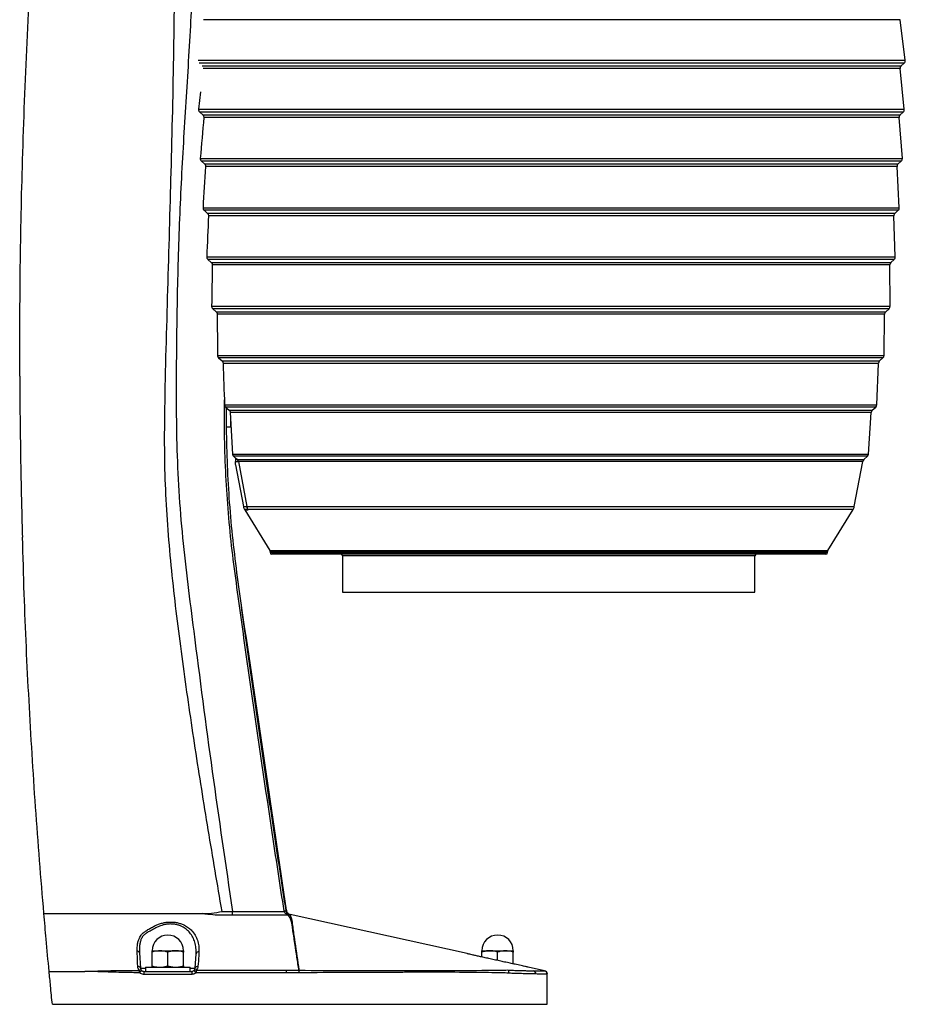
# Model space of a CAD drawing. Header units: millimetres. Extents: x 45 to 207, y 11 to 197.
# Tile 2 of 5: x 45 to 99, y 102 to 162. Entities that reach past the tile are written whole.
import ezdxf

# ---------------------------------------------------------------- set-up
doc = ezdxf.new("R2010")
doc.units = ezdxf.units.MM

msp = doc.modelspace()

# ---------------------------------------------------------------- linework, layer by layer
at = {"color": 8, "linetype": 'Continuous', "lineweight": 25}
for p, q in [((98.811, 161.544), (56.579, 161.544)), ((56.24, 159.086), (99.121, 159.086)), ((99.056, 158.912), (56.304, 158.912)), ((56.487, 158.75), (98.875, 158.75)), ((98.809, 158.58), (56.549, 158.58)), ((56.273, 156.11), (99.063, 156.11)), ((98.998, 155.94), (56.339, 155.94)), ((56.526, 155.774), (98.812, 155.774)), ((98.746, 155.609), (56.592, 155.609)), ((56.374, 153.127), (98.943, 153.127)), ((98.877, 152.962), (56.44, 152.962)), ((56.632, 152.793), (98.687, 152.793)), ((98.621, 152.632), (56.698, 152.632)), ((56.539, 150.141), (98.761, 150.141)), ((98.694, 149.981), (56.606, 149.981)), ((56.801, 149.807), (98.5, 149.807)), ((98.434, 149.652), (56.868, 149.652)), ((56.769, 147.152), (98.515, 147.152)), ((98.449, 146.996), (56.835, 146.996)), ((57.035, 146.819), (98.25, 146.819)), ((98.184, 146.668), (57.101, 146.668)), ((57.062, 144.161), (98.206, 144.161)), ((98.14, 144.01), (57.129, 144.01)), ((57.333, 143.829), (97.937, 143.829)), ((97.87, 143.683), (57.399, 143.683)), ((57.42, 141.171), (97.834, 141.171)), ((97.767, 141.025), (57.487, 141.025)), ((57.695, 140.84), (97.56, 140.84)), ((97.494, 140.698), (57.761, 140.698)), ((57.843, 138.182), (97.398, 138.182)), ((97.331, 138.04), (57.91, 138.04)), ((58.122, 137.852), (97.12, 137.852)), ((97.054, 137.715), (58.188, 137.715)), ((58.331, 135.196), (96.897, 135.196)), ((96.831, 135.06), (58.396, 135.06)), ((58.623, 134.86), (96.607, 134.86)), ((96.544, 134.748), (58.685, 134.748)), ((58.989, 132.005), (59.195, 132.005)), ((59.196, 132.005), (96.023, 132.005)), ((59.26, 131.836), (59.054, 131.836)), ((59.068, 131.814), (59.274, 131.814)), ((95.958, 131.836), (59.261, 131.836)), ((60.591, 129.338), (94.421, 129.338)), ((94.406, 129.286), (60.606, 129.286)), ((60.606, 129.214), (94.406, 129.214)), ((90.006, 129.014), (65.006, 129.014)), ((52.751, 104), (53.054, 104)), ((55.754, 104), (56.057, 104))]:
    msp.add_line(p, q, dxfattribs=at)
at = {"color": 7, "linetype": 'Continuous', "lineweight": 25}
for p, q in [((99.121, 159.086), (98.811, 161.544)), ((98.875, 158.75), (99.056, 158.912)), ((99.063, 156.11), (98.809, 158.58)), ((56.392, 157.17), (56.273, 156.11)), ((56.339, 155.94), (56.526, 155.774)), ((98.812, 155.774), (98.998, 155.94)), ((98.943, 153.127), (98.746, 155.609)), ((56.44, 152.962), (56.632, 152.793)), ((98.687, 152.793), (98.877, 152.962)), ((98.761, 150.141), (98.621, 152.632)), ((56.606, 149.981), (56.801, 149.807)), ((98.5, 149.807), (98.694, 149.981)), ((98.515, 147.152), (98.434, 149.652)), ((56.835, 146.996), (57.035, 146.819)), ((98.25, 146.819), (98.449, 146.996)), ((98.206, 144.161), (98.184, 146.668)), ((57.129, 144.01), (57.333, 143.829)), ((97.937, 143.829), (98.14, 144.01)), ((97.834, 141.171), (97.87, 143.683)), ((57.487, 141.025), (57.695, 140.84)), ((97.56, 140.84), (97.767, 141.025)), ((97.398, 138.182), (97.494, 140.698)), ((57.91, 138.04), (58.122, 137.852)), ((97.12, 137.852), (97.331, 138.04)), ((58.188, 137.715), (58.331, 135.196)), ((58.206, 137.396), (58.206, 136.844)), ((96.897, 135.196), (97.054, 137.715)), ((57.937, 136.844), (58.206, 136.844)), ((96.607, 134.86), (96.831, 135.06)), ((58.506, 134.963), (58.622, 134.86)), ((58.622, 134.86), (58.506, 134.86)), ((58.506, 134.748), (58.685, 134.748)), ((58.506, 134.548), (58.989, 132.005)), ((58.623, 134.86), (58.622, 134.86)), ((58.685, 134.748), (59.195, 132.005)), ((58.685, 134.748), (58.685, 134.748)), ((96.023, 132.005), (96.544, 134.748)), ((59.196, 132.005), (59.195, 132.005)), ((59.054, 131.836), (59.068, 131.814)), ((59.068, 131.814), (60.591, 129.338)), ((59.26, 131.836), (59.261, 131.836)), ((59.261, 131.836), (59.274, 131.814)), ((94.421, 129.338), (95.958, 131.836)), ((60.606, 129.286), (60.606, 129.214)), ((94.306, 129.114), (60.706, 129.114)), ((94.406, 129.214), (94.406, 129.286)), ((65.006, 129.014), (65.006, 126.814)), ((90.006, 126.814), (90.006, 129.014)), ((65.006, 126.814), (90.006, 126.814)), ((61.464, 107.445), (61.455, 107.486)), ((61.554, 107.506), (61.56, 107.475)), ((72.56, 104.889), (61.827, 107.27)), ((52.685, 104.945), (52.751, 104)), ((53.454, 105.064), (53.929, 105.064)), ((53.454, 104.149), (53.454, 104.979)), ((53.929, 105.064), (54.879, 105.064)), ((54.404, 104.149), (54.404, 104.979)), ((54.879, 105.064), (55.354, 105.064)), ((55.354, 104.149), (55.354, 104.979)), ((56.057, 104), (56.119, 104.885)), ((73.454, 105.064), (73.929, 105.064)), ((73.454, 104.682), (73.454, 104.979)), ((73.929, 105.064), (74.879, 105.064)), ((74.404, 104.471), (74.404, 104.979)), ((74.879, 105.064), (75.354, 105.064)), ((75.354, 104.266), (75.354, 104.979)), ((53.054, 104.064), (53.054, 103.814)), ((53.054, 104.064), (54.404, 104.064)), ((54.404, 104.064), (55.754, 104.064)), ((55.754, 103.814), (55.754, 104.064)), ((76.255, 104.069), (76.255, 104.069)), ((77.247, 103.849), (76.256, 104.069)), ((52.951, 103.814), (53.655, 103.814)), ((53.054, 103.814), (54.404, 103.814)), ((53.792, 103.802), (54.404, 103.802)), ((54.404, 103.814), (55.754, 103.814)), ((54.404, 103.802), (55.01, 103.802)), ((55.148, 103.814), (55.857, 103.814)), ((61.582, 103.876), (62.359, 103.876)), ((62.359, 103.728), (61.582, 103.728)), ((77.404, 103.654), (77.404, 103.653)), ((47.404, 101.814), (48.522, 101.814)), ((48.522, 101.814), (49.404, 101.814)), ((49.404, 101.814), (49.474, 101.814)), ((49.474, 101.814), (75.652, 101.814)), ((75.652, 101.814), (76.404, 101.814)), ((76.404, 101.814), (77.404, 101.814))]:
    msp.add_line(p, q, dxfattribs=at)
at = {"color": 7, "linetype": 'Continuous', "lineweight": 25, "flags": 128}
for points in [[(58.578, 128.01), (58.578, 128.01), (58.578, 128.01)], [(58.328, 107.221), (58.328, 107.244), (58.328, 107.269), (58.328, 107.296), (58.327, 107.324), (58.327, 107.354), (58.327, 107.384), (58.327, 107.415), (58.327, 107.446)], [(55.857, 103.629), (55.497, 103.629), (54.057, 103.629), (52.95, 103.629)]]:
    msp.add_lwpolyline(points, dxfattribs=at)
at = {"color": 7, "linetype": 'Continuous', "lineweight": 25}
for centre, radius, start, end in [((98.923, 159.061), 0.2, 311.81031, 7.19024), ((99.008, 158.601), 0.2, 131.81031, 185.86854), ((98.864, 156.089), 0.2, 311.81031, 5.86854), ((98.946, 155.625), 0.2, 131.81031, 184.54045), ((98.744, 153.112), 0.2, 311.81031, 4.54045), ((98.821, 152.644), 0.2, 131.81031, 183.20606), ((98.561, 150.13), 0.2, 311.81031, 3.20606), ((98.634, 149.658), 0.2, 131.81031, 181.86547), ((98.315, 147.145), 0.2, 311.81031, 1.86547), ((98.384, 146.67), 0.2, 131.81031, 180.51876), ((98.006, 144.159), 0.2, 311.81031, 0.51876), ((98.07, 143.68), 0.2, 131.81031, 179.16605), ((97.634, 141.174), 0.2, 311.81031, 359.16605), ((97.694, 140.691), 0.2, 131.81031, 177.80744), ((97.198, 138.19), 0.2, 311.81031, 357.80744), ((97.253, 137.703), 0.2, 131.81031, 176.44305), ((96.698, 135.209), 0.2, 311.81031, 356.44305), ((58.487, 134.711), 0.201, 10.57869, 47.80179), ((58.488, 134.711), 0.201, 10.57809, 47.80042), ((96.741, 134.71), 0.2, 131.81031, 169.24956), ((59.48, 132.098), 0.5, 190.75044, 211.6075), ((59.69, 132.098), 0.503, 190.62053, 211.3063), ((59.691, 132.098), 0.503, 190.62025, 211.30565), ((95.532, 132.098), 0.5, 328.3925, 349.24956), ((60.506, 129.286), 0.1, 0, 31.6075), ((60.706, 129.214), 0.1, 180, 270), ((64.906, 129.014), 0.1, 0, 90), ((90.106, 129.014), 0.1, 90, 180), ((94.306, 129.214), 0.1, 270, 0), ((94.506, 129.286), 0.1, 148.3925, 180), ((61.391, 108.069), 0.586, 276.30284, 286.16528), ((61.33, 108.047), 0.617, 282.52878, 291.94358), ((54.404, 105.064), 0.95, 0, 180), ((74.404, 105.064), 0.95, 0, 180), ((52.55, 104.912), 0.139, 13.76131, 90.81821), ((56.27, 104.846), 0.156, 81.20231, 165.58291), ((52.602, 103.961), 0.154, 14.91642, 98.14558), ((56.209, 103.96), 0.157, 80.32041, 165.10515), ((52.744, 103.783), 0.111, 54.63239, 124.24975), ((50.682, 105.615), 2.759, 316.84319, 320.66574), ((71.787, 103.676), 18.837, 179.58039, 180.14337), ((74.815, 103.676), 18.958, 179.5818, 180.1434), ((57.508, 105.067), 1.933, 218.37845, 223.83742), ((56.065, 103.783), 0.112, 55.53198, 125.4258), ((120.36, 103.747), 58.778, 179.87419, 180.01846), ((120.014, 103.829), 57.655, 179.95348, 180.10024), ((36.955, 107.408), 38.293, 354.45088, 354.73175), ((76.521, 103.667), 0.196, 355.93539, 70.07476), ((77.204, 103.654), 0.2, 359.96992, 77.60425)]:
    msp.add_arc(centre, radius, start, end, dxfattribs=at)
for centre, major_axis, ratio, start_param, end_param in [((77.506, -1333.423), (0, 1723.091), 0.023527, 0.534142, 0.536985), ((77.506, -63.266), (0, 561.947), 0.039145, 1.187928, 1.192733), ((77.506, 262.602), (0, 549.927), 0.037449, 1.788764, 1.793445), ((77.506, 4453.466), (0, 4607.101), 0.012186, 2.782208, 2.783764)]:
    msp.add_ellipse(centre, major_axis=major_axis, ratio=ratio, start_param=start_param, end_param=end_param, dxfattribs=at)
for points, knots in [([(45.432, 139.925), (45.433, 141.993), (45.435, 146.218), (45.575, 152.816), (45.831, 159.716), (46.225, 166.827), (46.749, 173.93), (47.391, 181.026), (47.927, 185.746), (48.195, 188.107)], [0, 0, 0, 0, 0.1284701, 0.2625052, 0.4099479, 0.5574069, 0.704894, 0.852421, 1, 1, 1, 1]), ([(57.693, 107.45), (57.412, 109.097), (56.85, 112.393), (56.061, 117.346), (55.458, 121.467), (55.021, 124.755), (54.732, 127.205), (54.491, 129.661), (54.315, 132.121), (54.209, 134.584), (54.214, 138.633), (54.385, 144.263), (54.524, 149.191), (54.658, 154.192), (54.766, 158.447), (54.826, 164.244), (54.826, 169.221), (54.822, 173.373), (54.848, 176.699), (54.914, 179.198), (55.032, 181.507), (55.204, 183.624), (55.388, 185.37), (55.546, 186.67), (55.657, 187.517), (55.709, 187.908), (55.736, 188.102), (55.736, 188.107)], [0, 0, 0, 0, 0.061954, 0.123909, 0.18586, 0.216317, 0.246802, 0.277287, 0.307754, 0.338196, 0.368625, 0.457778, 0.546932, 0.55132, 0.643222, 0.704707, 0.766196, 0.827684, 0.858565, 0.889447, 0.920323, 0.944241, 0.968161, 0.985386, 0.992738, 0.999835, 1, 1, 1, 1]), ([(55.736, 188.107), (55.736, 188.102), (55.747, 186.602), (55.734, 183.605), (55.774, 179.117), (55.896, 174.631), (55.983, 170.893), (55.995, 167.901), (55.962, 165.656), (55.884, 163.412), (55.732, 160.274), (55.475, 156.245), (55.176, 151.321), (54.994, 146.389), (54.927, 142.154), (54.908, 138.619), (54.936, 135.785), (55.049, 132.948), (55.289, 130.113), (55.613, 127.28), (56.213, 122.556), (57.079, 115.939), (57.911, 110.277), (58.327, 107.446)], [0, 0, 0, 0, 0.000166, 0.05562, 0.111072, 0.166525, 0.221978, 0.249721, 0.277463, 0.305238, 0.333014, 0.394005, 0.454994, 0.515996, 0.577026, 0.612046, 0.647065, 0.682073, 0.717295, 0.75253, 0.787766, 0.893876, 1, 1, 1, 1]), ([(56.273, 156.11), (56.272, 156.094), (56.272, 156.078), (56.276, 156.047), (56.28, 156.031), (56.291, 156.002), (56.298, 155.988), (56.316, 155.962), (56.327, 155.951), (56.339, 155.94)], [0, 0, 0, 0, 0.25, 0.25, 0.5, 0.5, 0.75, 0.75, 1, 1, 1, 1]), ([(56.526, 155.774), (56.538, 155.764), (56.548, 155.752), (56.565, 155.727), (56.573, 155.714), (56.59, 155.671), (56.595, 155.64), (56.592, 155.609)], [0, 0, 0, 0, 0.25, 0.25, 0.5, 0.5, 1, 1, 1, 1]), ([(56.374, 153.127), (56.373, 153.112), (56.374, 153.097), (56.378, 153.066), (56.382, 153.051), (56.399, 153.009), (56.417, 152.983), (56.44, 152.962)], [0, 0, 0, 0, 0.25, 0.25, 0.5, 0.5, 1, 1, 1, 1]), ([(56.632, 152.793), (56.643, 152.783), (56.653, 152.772), (56.67, 152.747), (56.678, 152.734), (56.695, 152.693), (56.7, 152.663), (56.698, 152.632)], [0, 0, 0, 0, 0.25, 0.25, 0.5, 0.5, 1, 1, 1, 1]), ([(56.539, 150.141), (56.538, 150.126), (56.539, 150.111), (56.544, 150.082), (56.548, 150.067), (56.565, 150.026), (56.583, 150.001), (56.606, 149.981)], [0, 0, 0, 0, 0.25, 0.25, 0.5, 0.5, 1, 1, 1, 1]), ([(56.801, 149.807), (56.812, 149.797), (56.822, 149.787), (56.839, 149.763), (56.846, 149.75), (56.863, 149.71), (56.869, 149.681), (56.868, 149.652)], [0, 0, 0, 0, 0.25, 0.25, 0.5, 0.5, 1, 1, 1, 1]), ([(56.769, 147.152), (56.768, 147.137), (56.769, 147.123), (56.774, 147.094), (56.779, 147.08), (56.796, 147.04), (56.813, 147.016), (56.835, 146.996)], [0, 0, 0, 0, 0.25, 0.25, 0.5, 0.5, 1, 1, 1, 1]), ([(57.035, 146.819), (57.045, 146.809), (57.055, 146.799), (57.072, 146.776), (57.079, 146.764), (57.096, 146.725), (57.102, 146.696), (57.101, 146.668)], [0, 0, 0, 0, 0.25, 0.25, 0.5, 0.5, 1, 1, 1, 1]), ([(57.062, 144.161), (57.062, 144.147), (57.063, 144.133), (57.069, 144.105), (57.073, 144.091), (57.09, 144.053), (57.107, 144.029), (57.129, 144.01)], [0, 0, 0, 0, 0.25, 0.25, 0.5, 0.5, 1, 1, 1, 1]), ([(57.333, 143.829), (57.343, 143.82), (57.352, 143.81), (57.369, 143.788), (57.376, 143.776), (57.387, 143.751), (57.391, 143.738), (57.397, 143.711), (57.399, 143.697), (57.399, 143.683)], [0, 0, 0, 0, 0.25, 0.25, 0.5, 0.5, 0.75, 0.75, 1, 1, 1, 1]), ([(57.42, 141.171), (57.42, 141.157), (57.422, 141.143), (57.428, 141.116), (57.432, 141.103), (57.449, 141.066), (57.466, 141.043), (57.487, 141.025)], [0, 0, 0, 0, 0.25, 0.25, 0.5, 0.5, 1, 1, 1, 1]), ([(57.695, 140.84), (57.705, 140.831), (57.714, 140.821), (57.73, 140.799), (57.737, 140.788), (57.748, 140.764), (57.753, 140.751), (57.759, 140.725), (57.761, 140.712), (57.761, 140.698)], [0, 0, 0, 0, 0.25, 0.25, 0.5, 0.5, 0.75, 0.75, 1, 1, 1, 1]), ([(45.43, 139.925), (45.43, 139.922), (45.424, 138.594), (45.463, 135.941), (45.513, 132.687), (45.572, 130.759), (45.59, 130.155)], [0, 0, 0, 0, 0.0009562, 0.4077647, 0.8143126, 1, 1, 1, 1]), ([(57.843, 138.182), (57.844, 138.168), (57.845, 138.155), (57.852, 138.129), (57.856, 138.116), (57.867, 138.092), (57.874, 138.081), (57.89, 138.059), (57.899, 138.049), (57.91, 138.04)], [0, 0, 0, 0, 0.25, 0.25, 0.5, 0.5, 0.75, 0.75, 1, 1, 1, 1]), ([(57.935, 138.018), (57.938, 137.602), (57.946, 136.432), (57.998, 134.507), (58.12, 132.241), (58.333, 129.975), (58.608, 127.712), (58.921, 125.453), (59.56, 120.956), (60.311, 115.719), (61.098, 110.492), (61.44, 108.252), (61.554, 107.506)], [0, 0, 0, 0, 0.040514, 0.114146, 0.187755, 0.261869, 0.336003, 0.410161, 0.484308, 0.778988, 0.926329, 1, 1, 1, 1]), ([(58.122, 137.852), (58.132, 137.843), (58.14, 137.834), (58.156, 137.813), (58.163, 137.802), (58.174, 137.778), (58.179, 137.766), (58.185, 137.741), (58.187, 137.728), (58.188, 137.715)], [0, 0, 0, 0, 0.25, 0.25, 0.5, 0.5, 0.75, 0.75, 1, 1, 1, 1]), ([(58.331, 135.196), (58.332, 135.181), (58.334, 135.166), (58.343, 135.138), (58.349, 135.123), (58.356, 135.11)], [0, 0, 0, 0, 0.5, 0.5, 1, 1, 1, 1]), ([(58.506, 134.943), (58.506, 134.944), (58.505, 134.946), (58.502, 134.952), (58.499, 134.955), (58.49, 134.967), (58.481, 134.977), (58.46, 134.998), (58.449, 135.01), (58.424, 135.034), (58.41, 135.047), (58.396, 135.06)], [0, 0, 0, 0, 0.125, 0.125, 0.25, 0.25, 0.5, 0.5, 0.75, 0.75, 1, 1, 1, 1]), ([(58.506, 134.86), (58.506, 134.848), (58.506, 134.834), (58.506, 134.809), (58.506, 134.8), (58.506, 134.784), (58.506, 134.778), (58.506, 134.765), (58.506, 134.758), (58.506, 134.748)], [0, 0, 0, 0, 0.5, 0.5, 0.75, 0.75, 0.875, 0.875, 1, 1, 1, 1]), ([(58.506, 134.552), (58.506, 134.552), (58.506, 134.552), (58.506, 134.609), (58.506, 134.701), (58.506, 134.748)], [0, 0, 0, 0, 0.196891, 0.595091, 1, 1, 1, 1]), ([(46.891, 107.314), (46.716, 109.467), (46.364, 113.773), (45.977, 120.24), (45.715, 125.701), (45.629, 129.007), (45.598, 130.155)], [0, 0, 0, 0, 0.283233, 0.566361, 0.849402, 1, 1, 1, 1]), ([(61.595, 107.519), (60.742, 113.393), (59.778, 120.034), (58.74, 126.859), (58.61, 127.819), (58.584, 128.01)], [0, 0, 0, 0, 0.859747, 0.972006, 1, 1, 1, 1]), ([(61.554, 107.506), (61.556, 107.508), (61.561, 107.514), (61.576, 107.516), (61.589, 107.518), (61.594, 107.519), (61.595, 107.519), (61.595, 107.519)], [0, 0, 0, 0, 0.204376, 0.47527, 0.89377, 0.999996, 1, 1, 1, 1]), ([(61.595, 107.519), (61.603, 107.486), (61.62, 107.42), (61.684, 107.339), (61.757, 107.289), (61.808, 107.275), (61.827, 107.27)], [0, 0, 0, 0, 0.27947, 0.55894, 0.838432, 1, 1, 1, 1]), ([(46.891, 107.314), (46.908, 107.314), (46.943, 107.314), (47.148, 107.314), (47.462, 107.314), (47.792, 107.314), (48.058, 107.314), (48.22, 107.314), (48.38, 107.314), (48.588, 107.314), (48.84, 107.314), (49.1, 107.314), (49.352, 107.314), (49.594, 107.314), (49.816, 107.314), (49.993, 107.314), (50.66, 107.314), (51.53, 107.314), (52.398, 107.314), (52.775, 107.314), (52.962, 107.314), (53.169, 107.314), (53.433, 107.314), (53.7, 107.314), (53.963, 107.314), (54.414, 107.314), (55.27, 107.314), (56.038, 107.314), (56.531, 107.314)], [0, 0, 0, 0, 0.06765, 0.134926, 0.202768, 0.270836, 0.29126, 0.311679, 0.332119, 0.352324, 0.372529, 0.389418, 0.406304, 0.423139, 0.44, 0.45696, 0.47399, 0.6404, 0.713621, 0.732798, 0.751975, 0.770903, 0.78895, 0.806932, 0.824883, 0.842835, 0.899253, 1, 1, 1, 1]), ([(47.209, 103.814), (47.147, 104.468), (47.038, 105.634), (46.936, 106.801), (46.891, 107.314)], [0, 0, 0, 0, 0.5600305, 1, 1, 1, 1]), ([(56.531, 107.314), (56.706, 107.32), (57.095, 107.334), (57.481, 107.403), (57.691, 107.449), (57.693, 107.45)], [0, 0, 0, 0, 0.447137, 0.995822, 1, 1, 1, 1]), ([(58.328, 107.221), (58.126, 107.219), (57.723, 107.215), (57.12, 107.232), (56.726, 107.282), (56.531, 107.314), (56.531, 107.314)], [0, 0, 0, 0, 0.331737, 0.663497, 0.999997, 1, 1, 1, 1]), ([(57.693, 107.45), (57.706, 107.449), (57.917, 107.448), (58.128, 107.447), (58.327, 107.446)], [0, 0, 0, 0, 0.0612808, 1, 1, 1, 1]), ([(58.327, 107.446), (58.962, 107.446), (59.891, 107.445), (60.937, 107.445), (61.348, 107.445), (61.464, 107.445)], [0, 0, 0, 0, 0.607184, 0.889015, 1, 1, 1, 1]), ([(61.684, 107.221), (61.65, 107.221), (60.74, 107.221), (59.622, 107.221), (58.537, 107.221), (58.328, 107.221)], [0, 0, 0, 0, 0.030555, 0.813018, 1, 1, 1, 1]), ([(61.684, 107.221), (61.655, 107.24), (61.594, 107.281), (61.509, 107.351), (61.477, 107.417), (61.464, 107.445)], [0, 0, 0, 0, 0.349112, 0.725295, 1, 1, 1, 1]), ([(61.56, 107.475), (61.569, 107.45), (61.578, 107.422), (61.611, 107.363), (61.666, 107.297), (61.727, 107.24), (61.751, 107.196), (61.753, 107.181), (61.754, 107.176)], [0, 0, 0, 0, 0.172999, 0.200861, 0.479078, 0.825851, 0.934464, 1, 1, 1, 1]), ([(61.752, 107.176), (61.745, 107.183), (61.728, 107.202), (61.701, 107.214), (61.685, 107.221), (61.684, 107.221)], [0, 0, 0, 0, 0.411009, 0.984853, 1, 1, 1, 1]), ([(62.359, 103.876), (62.318, 104.14), (62.265, 104.476), (62.204, 104.876), (62.171, 105.09), (62.139, 105.304), (62.095, 105.596), (62.042, 105.953), (61.988, 106.31), (61.949, 106.597), (61.92, 106.782), (61.872, 106.935), (61.824, 107.058), (61.777, 107.136), (61.753, 107.176)], [0, 0, 0, 0, 0.239375, 0.303855, 0.362178, 0.432826, 0.497316, 0.626297, 0.755618, 0.820622, 0.885533, 0.923289, 0.960979, 1, 1, 1, 1]), ([(61.827, 107.27), (61.827, 107.27), (61.82, 107.27), (61.797, 107.268), (61.781, 107.265), (61.779, 107.265), (61.778, 107.265), (61.778, 107.265), (61.778, 107.265), (61.778, 107.265), (61.778, 107.265), (61.779, 107.264), (61.779, 107.264), (61.779, 107.264), (61.779, 107.264)], [0, 0, 0, 0, 0.000004, 0.881832, 0.93145, 0.960222, 0.976883, 0.986522, 0.992128, 0.995408, 0.998699, 0.999498, 0.999997, 1, 1, 1, 1]), ([(61.779, 107.264), (61.779, 107.264), (61.779, 107.262), (61.785, 107.254), (61.817, 107.217), (61.874, 107.141), (61.927, 106.935), (61.981, 106.463), (62.119, 105.497), (62.25, 104.587), (62.347, 103.954), (62.359, 103.876)], [0, 0, 0, 0, 0.000001, 0.021085, 0.040379, 0.060543, 0.111305, 0.227155, 0.462637, 0.933987, 1, 1, 1, 1]), ([(56.119, 104.885), (56.121, 105.002), (56.126, 105.237), (56.057, 105.571), (55.932, 105.883), (55.765, 106.136), (55.566, 106.339), (55.372, 106.476), (55.171, 106.575), (54.979, 106.639), (54.769, 106.679), (54.552, 106.691), (54.331, 106.674), (54.083, 106.623), (53.811, 106.526), (53.619, 106.415), (53.438, 106.318), (53.27, 106.23), (53.068, 106.111), (52.901, 105.978), (52.794, 105.795), (52.728, 105.595), (52.676, 105.317), (52.682, 105.095), (52.685, 104.945)], [0, 0, 0, 0, 0.069216, 0.139658, 0.202128, 0.26608, 0.310798, 0.356668, 0.388084, 0.420225, 0.451715, 0.484223, 0.515687, 0.548149, 0.595324, 0.644559, 0.652606, 0.696974, 0.74225, 0.787108, 0.833884, 0.874355, 0.915382, 1, 1, 1, 1]), ([(52.93, 106.157), (52.93, 106.157), (52.953, 106.178), (53.033, 106.242), (53.191, 106.346), (53.41, 106.464), (53.562, 106.556), (53.641, 106.592), (53.641, 106.592)], [0, 0, 0, 0, 0.000006, 0.133389, 0.431277, 0.73547, 0.999994, 1, 1, 1, 1]), ([(53.641, 106.592), (53.641, 106.592), (53.708, 106.624), (53.849, 106.683), (54.074, 106.75), (54.311, 106.794), (54.551, 106.811), (54.791, 106.8), (55.02, 106.76), (55.234, 106.695), (55.452, 106.598), (55.668, 106.459), (55.887, 106.259), (56.076, 106.004), (56.216, 105.694), (56.298, 105.356), (56.296, 105.12), (56.294, 105.001)], [0, 0, 0, 0, 0.000001, 0.052988, 0.107075, 0.159537, 0.213471, 0.266022, 0.320155, 0.372144, 0.425334, 0.498281, 0.573303, 0.673705, 0.776908, 0.887334, 1, 1, 1, 1]), ([(52.548, 105.052), (52.55, 105.197), (52.554, 105.416), (52.62, 105.692), (52.691, 105.872), (52.783, 106.021), (52.866, 106.107), (52.919, 106.149), (52.93, 106.157), (52.93, 106.157)], [0, 0, 0, 0, 0.339973, 0.514282, 0.690554, 0.826512, 0.964909, 0.999997, 1, 1, 1, 1]), ([(52.581, 104.113), (52.577, 104.199), (52.566, 104.509), (52.555, 104.824), (52.548, 105.052)], [0, 0, 0, 0, 0.279032, 1, 1, 1, 1]), ([(53.929, 105.064), (53.804, 105.054), (53.643, 105.041), (53.489, 104.991), (53.454, 104.979)], [0, 0, 0, 0, 0.7756078, 1, 1, 1, 1]), ([(53.454, 104.979), (53.454, 105.003), (53.454, 105.051), (53.454, 105.06), (53.454, 105.064)], [0, 0, 0, 0, 0.495458, 1, 1, 1, 1]), ([(54.404, 104.979), (54.285, 105.014), (54.129, 105.059), (53.968, 105.063), (53.929, 105.064)], [0, 0, 0, 0, 0.757614, 1, 1, 1, 1]), ([(54.879, 105.064), (54.868, 105.064), (54.782, 105.063), (54.622, 105.045), (54.477, 105.001), (54.404, 104.979)], [0, 0, 0, 0, 0.070092, 0.530785, 1, 1, 1, 1]), ([(55.354, 104.979), (55.277, 105.003), (55.121, 105.051), (54.96, 105.06), (54.879, 105.064)], [0, 0, 0, 0, 0.495458, 1, 1, 1, 1]), ([(55.354, 105.064), (55.354, 105.064), (55.354, 105.063), (55.354, 105.045), (55.354, 105.001), (55.354, 104.979)], [0, 0, 0, 0, 0.070092, 0.530785, 1, 1, 1, 1]), ([(56.294, 105.001), (56.289, 104.917), (56.269, 104.622), (56.249, 104.326), (56.235, 104.115)], [0, 0, 0, 0, 0.2862533, 1, 1, 1, 1]), ([(75.823, 104.164), (75.707, 104.189), (75.508, 104.232), (75.157, 104.309), (74.837, 104.378), (74.51, 104.448), (74.189, 104.518), (73.874, 104.588), (73.576, 104.655), (73.302, 104.717), (73.061, 104.771), (72.862, 104.817), (72.709, 104.853), (72.608, 104.877), (72.564, 104.888), (72.561, 104.889), (72.56, 104.889)], [0, 0, 0, 0, 0.10871, 0.1857519, 0.2628022, 0.3343505, 0.4058989, 0.4774269, 0.5489512, 0.6204037, 0.69185, 0.7618814, 0.8319041, 0.9004329, 0.9689579, 1, 1, 1, 1]), ([(73.929, 105.064), (73.918, 105.064), (73.832, 105.063), (73.672, 105.045), (73.527, 105.001), (73.454, 104.979)], [0, 0, 0, 0, 0.070092, 0.530785, 1, 1, 1, 1]), ([(73.454, 104.979), (73.454, 105.003), (73.454, 105.051), (73.454, 105.06), (73.454, 105.064)], [0, 0, 0, 0, 0.495458, 1, 1, 1, 1]), ([(74.404, 104.979), (74.327, 105.003), (74.171, 105.051), (74.01, 105.06), (73.929, 105.064)], [0, 0, 0, 0, 0.495458, 1, 1, 1, 1]), ([(74.879, 105.064), (74.84, 105.063), (74.679, 105.059), (74.523, 105.014), (74.404, 104.979)], [0, 0, 0, 0, 0.2423865, 1, 1, 1, 1]), ([(75.354, 104.979), (75.319, 104.991), (75.165, 105.041), (75.004, 105.054), (74.879, 105.064)], [0, 0, 0, 0, 0.224392, 1, 1, 1, 1]), ([(75.354, 105.064), (75.354, 105.064), (75.354, 105.063), (75.354, 105.045), (75.354, 105.001), (75.354, 104.979)], [0, 0, 0, 0, 0.070092, 0.530785, 1, 1, 1, 1]), ([(52.681, 103.875), (52.655, 103.909), (52.597, 103.982), (52.586, 104.067), (52.581, 104.113)], [0, 0, 0, 0, 0.457836, 1, 1, 1, 1]), ([(52.751, 104), (52.755, 103.976), (52.761, 103.932), (52.794, 103.892), (52.808, 103.874)], [0, 0, 0, 0, 0.551322, 1, 1, 1, 1]), ([(53.454, 104.149), (53.489, 104.138), (53.643, 104.088), (53.804, 104.075), (53.929, 104.064)], [0, 0, 0, 0, 0.224392, 1, 1, 1, 1]), ([(53.454, 104.064), (53.454, 104.064), (53.454, 104.065), (53.454, 104.084), (53.454, 104.127), (53.454, 104.149)], [0, 0, 0, 0, 0.070092, 0.530785, 1, 1, 1, 1]), ([(53.929, 104.064), (53.968, 104.065), (54.129, 104.07), (54.285, 104.115), (54.404, 104.149)], [0, 0, 0, 0, 0.242386, 1, 1, 1, 1]), ([(54.404, 104.149), (54.481, 104.125), (54.637, 104.078), (54.798, 104.069), (54.879, 104.064)], [0, 0, 0, 0, 0.495458, 1, 1, 1, 1]), ([(54.879, 104.064), (54.89, 104.064), (54.976, 104.065), (55.136, 104.084), (55.281, 104.127), (55.354, 104.149)], [0, 0, 0, 0, 0.070092, 0.530785, 1, 1, 1, 1]), ([(55.354, 104.149), (55.354, 104.125), (55.354, 104.078), (55.354, 104.069), (55.354, 104.064)], [0, 0, 0, 0, 0.495458, 1, 1, 1, 1]), ([(56, 103.875), (56.017, 103.896), (56.048, 103.937), (56.054, 103.98), (56.057, 104)], [0, 0, 0, 0, 0.529263, 1, 1, 1, 1]), ([(56.235, 104.115), (56.23, 104.076), (56.218, 103.991), (56.16, 103.916), (56.129, 103.876)], [0, 0, 0, 0, 0.459583, 1, 1, 1, 1]), ([(76.256, 104.069), (76.256, 104.069), (76.256, 104.069), (76.251, 104.07), (76.21, 104.079), (76.115, 104.1), (75.985, 104.128), (75.877, 104.152), (75.823, 104.164)], [0, 0, 0, 0, 0.000005, 0.109659, 0.352088, 0.594465, 0.797258, 1, 1, 1, 1]), ([(47.404, 101.814), (47.367, 102.188), (47.301, 102.854), (47.237, 103.521), (47.209, 103.814)], [0, 0, 0, 0, 0.560019, 1, 1, 1, 1]), ([(47.209, 103.814), (47.22, 103.814), (47.243, 103.814), (47.413, 103.814), (47.656, 103.814), (47.954, 103.814), (48.204, 103.814), (48.406, 103.814), (48.526, 103.814), (48.685, 103.814), (48.889, 103.814), (49.122, 103.814), (49.288, 103.814), (49.371, 103.814)], [0, 0, 0, 0, 0.165985, 0.330918, 0.496818, 0.621962, 0.74708, 0.788843, 0.83052, 0.872334, 0.914865, 0.957469, 1, 1, 1, 1]), ([(49.371, 103.818), (49.371, 103.818), (49.415, 103.818), (49.482, 103.819), (49.692, 103.822), (49.964, 103.829), (50.426, 103.844), (51.173, 103.864), (51.96, 103.873), (52.534, 103.875), (52.681, 103.875)], [0, 0, 0, 0, 0.000001, 0.039937, 0.06111, 0.189683, 0.286509, 0.480069, 0.866454, 1, 1, 1, 1]), ([(52.695, 103.728), (52.542, 103.73), (51.963, 103.738), (51.17, 103.759), (50.424, 103.784), (49.94, 103.8), (49.624, 103.81), (49.415, 103.81), (49.371, 103.811)], [0, 0, 0, 0, 0.137889, 0.522762, 0.715195, 0.811411, 0.960269, 1, 1, 1, 1]), ([(52.695, 103.728), (52.693, 103.75), (52.69, 103.779), (52.685, 103.83), (52.683, 103.855), (52.681, 103.875)], [0, 0, 0, 0, 0.416361, 0.525828, 1, 1, 1, 1]), ([(52.95, 103.629), (52.942, 103.629), (52.892, 103.63), (52.798, 103.651), (52.729, 103.702), (52.695, 103.728)], [0, 0, 0, 0, 0.084185, 0.542069, 1, 1, 1, 1]), ([(52.808, 103.874), (52.809, 103.873), (52.81, 103.872), (52.812, 103.87), (52.814, 103.868), (52.816, 103.867), (52.816, 103.866)], [0, 0, 0, 0, 0.380403, 0.490522, 0.809188, 1, 1, 1, 1]), ([(52.816, 103.866), (52.834, 103.853), (52.871, 103.826), (52.92, 103.815), (52.947, 103.814), (52.951, 103.814)], [0, 0, 0, 0, 0.457949, 0.915812, 1, 1, 1, 1]), ([(55.857, 103.814), (55.88, 103.817), (55.925, 103.821), (55.969, 103.846), (55.989, 103.864), (55.992, 103.867)], [0, 0, 0, 0, 0.454822, 0.909796, 1, 1, 1, 1]), ([(56.113, 103.728), (56.107, 103.723), (56.069, 103.689), (55.985, 103.641), (55.9, 103.633), (55.857, 103.629)], [0, 0, 0, 0, 0.090157, 0.545044, 1, 1, 1, 1]), ([(55.992, 103.867), (55.993, 103.868), (55.996, 103.87), (55.998, 103.872), (55.999, 103.874), (56, 103.874), (56, 103.875)], [0, 0, 0, 0, 0.336739, 0.663552, 0.823132, 1, 1, 1, 1]), ([(56.129, 103.876), (56.128, 103.869), (56.125, 103.843), (56.12, 103.792), (56.115, 103.747), (56.113, 103.728)], [0, 0, 0, 0, 0.1653612, 0.6495344, 1, 1, 1, 1]), ([(61.582, 103.728), (61.139, 103.728), (59.316, 103.729), (57.493, 103.729), (56.113, 103.728)], [0, 0, 0, 0, 0.242956, 1, 1, 1, 1]), ([(56.129, 103.876), (57.503, 103.876), (59.321, 103.876), (61.139, 103.876), (61.582, 103.876)], [0, 0, 0, 0, 0.756383, 1, 1, 1, 1]), ([(62.359, 103.876), (64.305, 103.873), (67.126, 103.869), (70.822, 103.863), (73.031, 103.874), (74.364, 103.882), (74.823, 103.883), (74.823, 103.883)], [0, 0, 0, 0, 0.468318, 0.678971, 0.889639, 1, 1, 1, 1, 1]), ([(75.069, 103.705), (74.934, 103.713), (74.664, 103.729), (74.123, 103.731), (72.268, 103.76), (70.247, 103.76), (66.551, 103.746), (64.305, 103.737), (62.359, 103.728)], [0, 0, 0, 0, 0.031876, 0.063825, 0.127731, 0.469772, 0.540734, 1, 1, 1, 1]), ([(74.823, 103.883), (74.823, 103.883), (74.849, 103.891), (74.938, 103.899), (75.027, 103.895), (75.086, 103.892)], [0, 0, 0, 0, 0.00002, 0.329583, 1, 1, 1, 1]), ([(75.118, 103.7), (75.118, 103.7), (75.102, 103.702), (75.085, 103.704), (75.069, 103.705)], [0, 0, 0, 0, 0.00012, 1, 1, 1, 1]), ([(75.086, 103.892), (75.183, 103.887), (75.376, 103.876), (75.672, 103.864), (75.962, 103.857), (76.271, 103.853), (76.471, 103.851), (76.573, 103.851), (76.588, 103.851)], [0, 0, 0, 0, 0.163014, 0.325665, 0.510459, 0.695208, 0.953845, 1, 1, 1, 1]), ([(76.693, 103.653), (76.693, 103.653), (76.642, 103.654), (76.527, 103.658), (76.307, 103.664), (76.028, 103.671), (75.716, 103.677), (75.408, 103.685), (75.215, 103.694), (75.118, 103.7), (75.118, 103.7)], [0, 0, 0, 0, 0.000003, 0.147695, 0.298514, 0.489538, 0.687713, 0.842083, 0.999997, 1, 1, 1, 1]), ([(76.588, 103.851), (76.7, 103.85), (76.927, 103.849), (77.121, 103.849), (77.229, 103.848), (77.241, 103.849), (77.247, 103.849)], [0, 0, 0, 0, 0.284911, 0.57793, 0.787313, 1, 1, 1, 1]), ([(76.716, 103.653), (76.709, 103.653), (76.701, 103.653), (76.693, 103.653), (76.693, 103.653)], [0, 0, 0, 0, 0.999854, 1, 1, 1, 1]), ([(77.404, 103.653), (77.398, 103.653), (77.386, 103.653), (77.276, 103.652), (77.074, 103.651), (76.837, 103.652), (76.716, 103.653)], [0, 0, 0, 0, 0.2094645, 0.4222724, 0.7069464, 1, 1, 1, 1]), ([(77.247, 103.849), (77.247, 103.849), (77.247, 103.849), (77.247, 103.849), (77.247, 103.849)], [0, 0, 0, 0, 0.470971, 1, 1, 1, 1]), ([(77.247, 103.849), (77.269, 103.842), (77.312, 103.828), (77.362, 103.781), (77.397, 103.722), (77.402, 103.677), (77.404, 103.654)], [0, 0, 0, 0, 0.249366, 0.498733, 0.748099, 1, 1, 1, 1]), ([(77.404, 101.814), (77.404, 102.158), (77.404, 102.771), (77.404, 103.384), (77.404, 103.654)], [0, 0, 0, 0, 0.5599923, 1, 1, 1, 1])]:
    msp.add_open_spline(points, degree=3, knots=knots, dxfattribs=at)
for points in [[(56.592, 155.609), (56.519, 154.782), (56.447, 153.955), (56.374, 153.127)], [(56.698, 152.632), (56.645, 151.802), (56.592, 150.971), (56.539, 150.141)], [(58.396, 135.06), (58.381, 135.074), (58.367, 135.091), (58.356, 135.11)], [(58.506, 134.943), (58.506, 134.911), (58.506, 134.883), (58.506, 134.86)]]:
    msp.add_open_spline(points, degree=3, dxfattribs=at)
at = {"color": 8, "linetype": 'Continuous', "lineweight": 25}
msp.add_open_spline([(61.455, 107.486), (61.341, 108.233), (60.999, 110.472), (60.213, 115.7), (59.351, 121.68), (58.616, 126.917), (58.231, 129.915), (58.028, 132.178), (57.892, 134.45), (57.835, 136.557), (57.834, 137.904), (57.833, 138.491)], degree=3, knots=[0, 0, 0, 0, 0.072513, 0.217539, 0.507598, 0.652624, 0.725153, 0.797746, 0.870659, 0.943645, 1, 1, 1, 1], dxfattribs=at)

doc.saveas('drawing.dxf')
